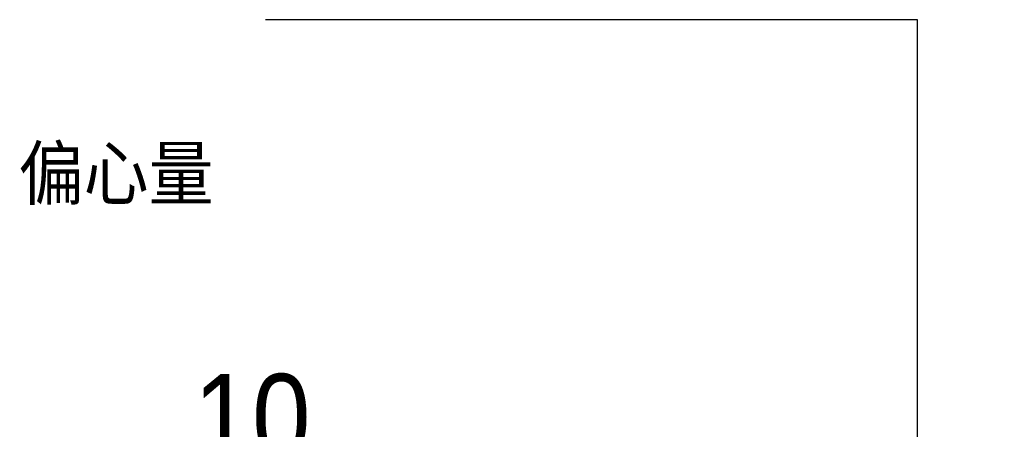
# Model space of a CAD drawing. Header units: millimetres. Extents: x 60 to 533, y 5 to 399.
# Tile 5 of 6: x 448 to 528, y 134 to 167. Entities that reach past the tile are written whole.
import ezdxf

# ---------------------------------------------------------------- set-up
doc = ezdxf.new("R2010")
doc.units = ezdxf.units.MM
doc.header["$LTSCALE"] = 2
doc.layers.add('FORMAT', color=7, linetype='Continuous')
doc.styles.add('SLDTEXTSTYLE0', font='GOTHIC.TTF', dxfattribs={"width": 0.913})
doc.styles.add('SLDTEXTSTYLE1', font='GOTHIC.TTF', dxfattribs={"width": 0.913, "bigfont": 'bigfont'})
doc.styles.get("Standard").update_dxf_attribs({"font": 'GOTHIC.TTF'})
doc.dimstyles.new('SLDDIMSTYLE1', dxfattribs={"dimtxt": 0.18, "dimasz": 5, "dimexe": 0, "dimexo": 0.0625, "dimgap": 0, "dimtad": 0, "dimtih": 1, "dimtoh": 1, "dimdec": 0, "dimrnd": 1e-09, "dimzin": 0, "dimdsep": 46, "dimtxsty": 'Standard', "dimsah": 1, "dimcen": 0.09, "dimadec": 0, "dimazin": 0, "dimtfac": 5, "dimtdec": 0, "dimtofl": 0, "dimtmove": 0, "dimatfit": 3, "dimfxl": 0, "dimfrac": 2, "dimtolj": 1, "dimtzin": 0, "dimarcsym": 0})
doc.dimstyles.new('SLDDIMSTYLE4', dxfattribs={"dimtxt": 7, "dimasz": 5, "dimexe": 0, "dimexo": 0.0625, "dimgap": 1.75, "dimtad": 1, "dimrnd": 1e-09, "dimzin": 12, "dimdsep": 46, "dimtxsty": 'SLDTEXTSTYLE0', "dimsah": 1, "dimcen": 0.09, "dimadec": 0, "dimazin": 3, "dimtfac": 1, "dimtmove": 0, "dimatfit": 0, "dimfxl": 0, "dimfrac": 2, "dimtolj": 1, "dimtzin": 12, "dimarcsym": 0})

# ---------------------------------------------------------------- blocks, each defined once
blk = doc.blocks.new('_D_10')
at = {"layer": 'FORMAT', "color": 7}
for p, q in [((463.19, 110.969), (463.19, 131.483)), ((473.19, 111.019), (473.19, 131.483)), ((463.19, 129.483), (452.19, 129.483)), ((463.19, 129.483), (473.19, 129.483)), ((473.19, 129.483), (484.19, 129.483))]:
    blk.add_line(p, q, dxfattribs=at)
for points in [[(463.19, 129.483), (458.19, 129.983), (458.19, 128.983)], [(473.19, 129.483), (478.19, 128.983), (478.19, 129.983)]]:
    blk.add_solid(points, dxfattribs=at)
at = {"layer": 'FORMAT', "color": 7, "insert": (462.401, 138.424), "char_height": 7, "attachment_point": 1, "style": 'SLDTEXTSTYLE0'}
blk.add_mtext('10', dxfattribs=at)

msp = doc.modelspace()

# ---------------------------------------------------------------- texts
at = {"layer": 'FORMAT', "color": 7, "insert": (448.21, 156.814), "char_height": 4.23333, "attachment_point": 1, "style": 'SLDTEXTSTYLE1'}
msp.add_mtext('\\M+195CE\\M+19053\\M+197CA', dxfattribs=at)

# ---------------------------------------------------------------- dimensions: what is measured, and where the dimension line sits
at = {"layer": 'FORMAT', "color": 7}
dim = msp.add_linear_dim(base=(473.19, 129.483), p1=(463.19, 108.969), p2=(473.19, 109.019), dimstyle='SLDDIMSTYLE4', dxfattribs=at)
dim.commit()
dim.dimension.update_dxf_attribs({"geometry": '_D_10', "text_midpoint": (467.573, 129.483), "dimtype": 160})

# ---------------------------------------------------------------- leaders
msp.add_leader([(521.172, 97.793), (521.172, 167.162), (468.248, 167.162)], dimstyle='SLDDIMSTYLE1', dxfattribs=at)

doc.saveas('drawing.dxf')
